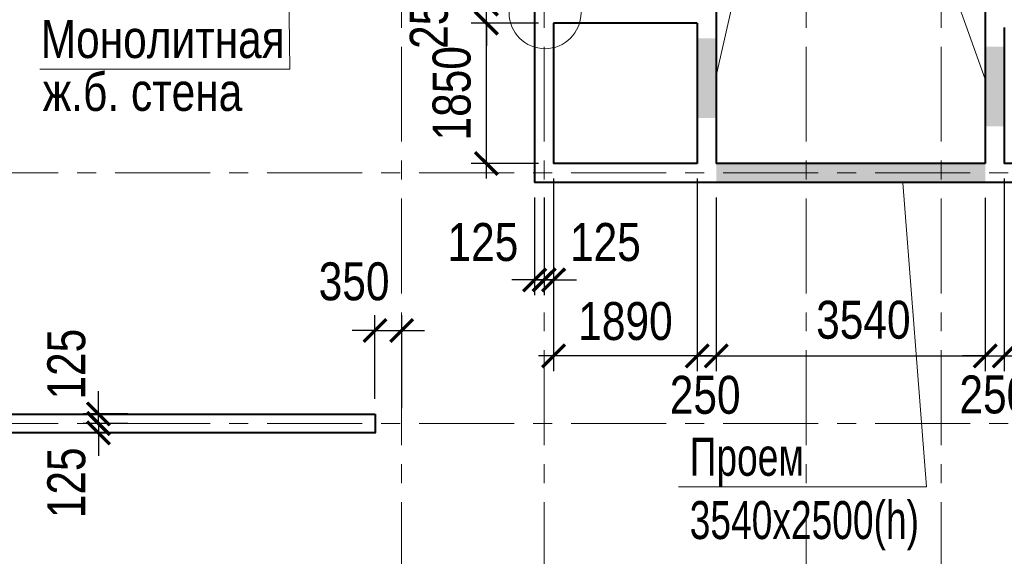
# Model space of a CAD drawing. Header units: inches. Extents: x -7218622 to -7066149, y 5758361 to 6202306.
# Tile 34 of 40: x -7150062 to -7137105, y 5958598 to 5965667. Entities that reach past the tile are written whole.
import ezdxf

# ---------------------------------------------------------------- set-up
doc = ezdxf.new("R2010")
doc.units = ezdxf.units.IN
doc.header["$LTSCALE"] = 1000
doc.header["$MEASUREMENT"] = 0
doc.linetypes.add('CENTER', pattern=[2, 1.25, -0.25, 0.25, -0.25])
for name, color, linetype, lineweight in [('СК-040-С(тены)', 12, 'Continuous', 40), ('СК-100-О(си)', 7, 'CENTER', 15), ('СК-110-О-РАЗМЕРЫ', 7, 'Continuous', 15), ('СК-400-Т(екст)', 7, 'Continuous', 20), ('СК-600-Ш(триховка', 7, 'Continuous', 15)]:
    doc.layers.add(name, color=color, linetype=linetype, lineweight=lineweight)
doc.styles.add('RUSS', font='arial.ttf', dxfattribs={"width": 0.8})
doc.dimstyles.new('100-200', dxfattribs={"dimscale": 0, "dimtxt": 500, "dimasz": 300, "dimexe": 200, "dimexo": 200, "dimgap": 200, "dimtad": 1, "dimdec": 0, "dimzin": 0, "dimdsep": 46, "dimtxsty": 'RUSS', "dimblk": 'ARCHTICK', "dimcen": 0.096, "dimdle": 200, "dimclrd": 7, "dimclre": 7, "dimclrt": 256, "dimadec": 0, "dimazin": 0, "dimtfac": 1, "dimtdec": 0, "dimtmove": 2, "dimatfit": 3, "dimldrblk": 'OBLIQUE', "dimfxl": 1, "dimtolj": 1, "dimtzin": 0, "dimarcsym": 0})

# ---------------------------------------------------------------- blocks, each defined once
blk = doc.blocks.new('_ArchTick')
at = {"color": 0, "linetype": 'ByBlock', "const_width": 0.15}
blk.add_lwpolyline([(-0.5, -0.5), (0.5, 0.5)], dxfattribs=at)
blk = doc.blocks.new('*D11')
at = {"layer": 'Defpoints', "color": 0, "transparency": 16777216}
for p in [(-7148440, 5960348), (-7149025, 5960223), (-7148440, 5960223)]:
    blk.add_point(p, dxfattribs=at)
at = {"layer": 'СК-400-Т(екст)', "color": 7, "lineweight": -2, "transparency": 16777216}
for p, q in [((-7149025, 5960348), (-7149025, 5960648)), ((-7148640, 5960348), (-7149225, 5960348)), ((-7149025, 5960348), (-7149025, 5960223)), ((-7148640, 5960223), (-7149225, 5960223)), ((-7149025, 5960223), (-7149025, 5959923))]:
    blk.add_line(p, q, dxfattribs=at)
at = {"layer": 'СК-400-Т(екст)', "color": 7, "lineweight": -2, "transparency": 16777216, "xscale": 300, "yscale": 300, "zscale": 300}
for p, rotation in [((-7149025, 5960348), 270), ((-7149025, 5960223), 90)]:
    blk.add_blockref('_ArchTick', p, dxfattribs=dict(at, rotation=rotation))
at = {"layer": 'СК-400-Т(екст)', "transparency": 16777216, "insert": (-7149445, 5959566), "char_height": 500, "attachment_point": 5, "rotation": 90, "style": 'RUSS'}
blk.add_mtext('\\A1;125', dxfattribs=at)
blk = doc.blocks.new('_Oblique')
at = {"color": 0, "linetype": 'ByBlock', "lineweight": -2}
blk.add_line((-0.5, -0.5), (0.5, 0.5), dxfattribs=at)
blk = doc.blocks.new('*D66')
at = {"layer": 'Defpoints', "color": 0, "transparency": 16777216}
for p in [(-7145035, 5961573), (-7145386, 5960473), (-7145035, 5960348)]:
    blk.add_point(p, dxfattribs=at)
at = {"layer": 'СК-110-О-РАЗМЕРЫ', "color": 7, "lineweight": -2, "transparency": 16777216}
for p, q in [((-7145386, 5960673), (-7145386, 5961773)), ((-7145035, 5960548), (-7145035, 5961773)), ((-7145386, 5961573), (-7145686, 5961573)), ((-7145386, 5961573), (-7145035, 5961573)), ((-7145035, 5961573), (-7144735, 5961573))]:
    blk.add_line(p, q, dxfattribs=at)
at = {"layer": 'СК-110-О-РАЗМЕРЫ', "color": 7, "lineweight": -2, "transparency": 16777216, "xscale": 300, "yscale": 300, "zscale": 300}
blk.add_blockref('_ArchTick', (-7145386, 5961573), dxfattribs=at)
at = {"layer": 'СК-110-О-РАЗМЕРЫ', "color": 7, "lineweight": -2, "transparency": 16777216, "xscale": 300, "yscale": 300, "zscale": 300, "rotation": 180}
blk.add_blockref('_ArchTick', (-7145035, 5961573), dxfattribs=at)
at = {"layer": 'СК-110-О-РАЗМЕРЫ', "transparency": 16777216, "insert": (-7145661, 5962217), "char_height": 500, "attachment_point": 5, "style": 'RUSS'}
blk.add_mtext('\\A1;350', dxfattribs=at)
blk = doc.blocks.new('*D67')
at = {"layer": 'Defpoints', "color": 0, "transparency": 16777216}
for p in [(-7149025, 5960473), (-7148440, 5960473), (-7148440, 5960348)]:
    blk.add_point(p, dxfattribs=at)
at = {"layer": 'СК-400-Т(екст)', "color": 7, "lineweight": -2, "transparency": 16777216}
for p, q in [((-7149025, 5960473), (-7149025, 5960773)), ((-7148640, 5960473), (-7149225, 5960473)), ((-7149025, 5960348), (-7149025, 5960473)), ((-7148640, 5960348), (-7149225, 5960348)), ((-7149025, 5960348), (-7149025, 5960048))]:
    blk.add_line(p, q, dxfattribs=at)
at = {"layer": 'СК-400-Т(екст)', "color": 7, "lineweight": -2, "transparency": 16777216, "xscale": 300, "yscale": 300, "zscale": 300}
for p, rotation in [((-7149025, 5960473), 270), ((-7149025, 5960348), 90)]:
    blk.add_blockref('_ArchTick', p, dxfattribs=dict(at, rotation=rotation))
at = {"layer": 'СК-400-Т(екст)', "transparency": 16777216, "insert": (-7149445, 5961129), "char_height": 500, "attachment_point": 5, "rotation": 90, "style": 'RUSS'}
blk.add_mtext('\\A1;125', dxfattribs=at)
blk = doc.blocks.new('*D72')
at = {"layer": 'Defpoints', "color": 0, "transparency": 16777216}
for p in [(-7137355, 5963280), (-7137105, 5962676), (-7137105, 5961238)]:
    blk.add_point(p, dxfattribs=at)
at = {"layer": 'СК-110-О-РАЗМЕРЫ', "color": 7, "lineweight": -2, "transparency": 16777216}
for p, q in [((-7137355, 5963080), (-7137355, 5961038)), ((-7137105, 5962476), (-7137105, 5961038)), ((-7137355, 5961238), (-7137655, 5961238)), ((-7137355, 5961238), (-7137105, 5961238)), ((-7137105, 5961238), (-7136805, 5961238))]:
    blk.add_line(p, q, dxfattribs=at)
at = {"layer": 'СК-110-О-РАЗМЕРЫ', "color": 7, "lineweight": -2, "transparency": 16777216, "xscale": 300, "yscale": 300, "zscale": 300}
blk.add_blockref('_ArchTick', (-7137355, 5961238), dxfattribs=at)
at = {"layer": 'СК-110-О-РАЗМЕРЫ', "color": 7, "lineweight": -2, "transparency": 16777216, "xscale": 300, "yscale": 300, "zscale": 300, "rotation": 180}
blk.add_blockref('_ArchTick', (-7137105, 5961238), dxfattribs=at)
at = {"layer": 'СК-110-О-РАЗМЕРЫ', "transparency": 16777216, "insert": (-7137229, 5960727), "char_height": 500, "attachment_point": 5, "style": 'RUSS'}
blk.add_mtext('\\A1;250', dxfattribs=at)
blk = doc.blocks.new('*D126')
at = {"layer": 'Defpoints', "color": 0, "transparency": 16777216}
for p in [(-7143285, 5963523), (-7143160, 5963523), (-7143160, 5962239)]:
    blk.add_point(p, dxfattribs=at)
at = {"layer": 'СК-110-О-РАЗМЕРЫ', "color": 7, "lineweight": -2, "transparency": 16777216}
for p, q in [((-7143285, 5963323), (-7143285, 5962039)), ((-7143160, 5963323), (-7143160, 5962039)), ((-7143285, 5962239), (-7143585, 5962239)), ((-7143285, 5962239), (-7143160, 5962239)), ((-7143160, 5962239), (-7142860, 5962239))]:
    blk.add_line(p, q, dxfattribs=at)
at = {"layer": 'СК-110-О-РАЗМЕРЫ', "color": 7, "lineweight": -2, "transparency": 16777216, "xscale": 300, "yscale": 300, "zscale": 300}
blk.add_blockref('_ArchTick', (-7143285, 5962239), dxfattribs=at)
at = {"layer": 'СК-110-О-РАЗМЕРЫ', "color": 7, "lineweight": -2, "transparency": 16777216, "xscale": 300, "yscale": 300, "zscale": 300, "rotation": 180}
blk.add_blockref('_ArchTick', (-7143160, 5962239), dxfattribs=at)
at = {"layer": 'СК-110-О-РАЗМЕРЫ', "transparency": 16777216, "insert": (-7143966, 5962735), "char_height": 500, "attachment_point": 5, "style": 'RUSS'}
blk.add_mtext('\\A1;125', dxfattribs=at)
blk = doc.blocks.new('*D127')
at = {"layer": 'Defpoints', "color": 0, "transparency": 16777216}
for p in [(-7143160, 5963523), (-7143035, 5963523), (-7143160, 5962239)]:
    blk.add_point(p, dxfattribs=at)
at = {"layer": 'СК-110-О-РАЗМЕРЫ', "color": 7, "lineweight": -2, "transparency": 16777216}
for p, q in [((-7143160, 5963323), (-7143160, 5962039)), ((-7143035, 5963323), (-7143035, 5962039)), ((-7143160, 5962239), (-7143460, 5962239)), ((-7143035, 5962239), (-7143160, 5962239)), ((-7143035, 5962239), (-7142735, 5962239))]:
    blk.add_line(p, q, dxfattribs=at)
at = {"layer": 'СК-110-О-РАЗМЕРЫ', "color": 7, "lineweight": -2, "transparency": 16777216, "xscale": 300, "yscale": 300, "zscale": 300}
blk.add_blockref('_ArchTick', (-7143160, 5962239), dxfattribs=at)
at = {"layer": 'СК-110-О-РАЗМЕРЫ', "color": 7, "lineweight": -2, "transparency": 16777216, "xscale": 300, "yscale": 300, "zscale": 300, "rotation": 180}
blk.add_blockref('_ArchTick', (-7143035, 5962239), dxfattribs=at)
at = {"layer": 'СК-110-О-РАЗМЕРЫ', "transparency": 16777216, "insert": (-7142354, 5962735), "char_height": 500, "attachment_point": 5, "style": 'RUSS'}
blk.add_mtext('\\A1;125', dxfattribs=at)
blk = doc.blocks.new('*D134')
at = {"layer": 'Defpoints', "color": 0, "transparency": 16777216}
for p in [(-7143035, 5963773), (-7141145, 5963773), (-7143035, 5961238)]:
    blk.add_point(p, dxfattribs=at)
at = {"layer": 'СК-110-О-РАЗМЕРЫ', "color": 7, "lineweight": -2, "transparency": 16777216}
for p, q in [((-7143035, 5963573), (-7143035, 5961038)), ((-7141145, 5963573), (-7141145, 5961038)), ((-7140945, 5961238), (-7143235, 5961238))]:
    blk.add_line(p, q, dxfattribs=at)
at = {"layer": 'СК-110-О-РАЗМЕРЫ', "color": 7, "lineweight": -2, "transparency": 16777216, "xscale": 300, "yscale": 300, "zscale": 300, "rotation": 180}
blk.add_blockref('_ArchTick', (-7143035, 5961238), dxfattribs=at)
at = {"layer": 'СК-110-О-РАЗМЕРЫ', "color": 7, "lineweight": -2, "transparency": 16777216, "xscale": 300, "yscale": 300, "zscale": 300}
blk.add_blockref('_ArchTick', (-7141145, 5961238), dxfattribs=at)
at = {"layer": 'СК-110-О-РАЗМЕРЫ', "transparency": 16777216, "insert": (-7142090, 5961694), "char_height": 500, "attachment_point": 5, "style": 'RUSS'}
blk.add_mtext('\\A1;1890', dxfattribs=at)
blk = doc.blocks.new('*D135')
at = {"layer": 'Defpoints', "color": 0, "transparency": 16777216}
for p in [(-7141145, 5963773), (-7140895, 5963520), (-7140895, 5961238)]:
    blk.add_point(p, dxfattribs=at)
at = {"layer": 'СК-110-О-РАЗМЕРЫ', "color": 7, "lineweight": -2, "transparency": 16777216}
for p, q in [((-7141145, 5963573), (-7141145, 5961038)), ((-7140895, 5963320), (-7140895, 5961038)), ((-7141145, 5961238), (-7141445, 5961238)), ((-7141145, 5961238), (-7140895, 5961238)), ((-7140895, 5961238), (-7140595, 5961238))]:
    blk.add_line(p, q, dxfattribs=at)
at = {"layer": 'СК-110-О-РАЗМЕРЫ', "color": 7, "lineweight": -2, "transparency": 16777216, "xscale": 300, "yscale": 300, "zscale": 300}
blk.add_blockref('_ArchTick', (-7141145, 5961238), dxfattribs=at)
at = {"layer": 'СК-110-О-РАЗМЕРЫ', "color": 7, "lineweight": -2, "transparency": 16777216, "xscale": 300, "yscale": 300, "zscale": 300, "rotation": 180}
blk.add_blockref('_ArchTick', (-7140895, 5961238), dxfattribs=at)
at = {"layer": 'СК-110-О-РАЗМЕРЫ', "transparency": 16777216, "insert": (-7141041, 5960722), "char_height": 500, "attachment_point": 5, "style": 'RUSS'}
blk.add_mtext('\\A1;250', dxfattribs=at)
blk = doc.blocks.new('*D136')
at = {"layer": 'Defpoints', "color": 0, "transparency": 16777216}
for p in [(-7143920, 5965623), (-7143035, 5965623), (-7143035, 5963773)]:
    blk.add_point(p, dxfattribs=at)
at = {"layer": 'СК-110-О-РАЗМЕРЫ', "color": 7, "lineweight": -2, "transparency": 16777216}
for p, q in [((-7143920, 5963573), (-7143920, 5965823)), ((-7143235, 5965623), (-7144120, 5965623)), ((-7143235, 5963773), (-7144120, 5963773))]:
    blk.add_line(p, q, dxfattribs=at)
at = {"layer": 'СК-110-О-РАЗМЕРЫ', "color": 7, "lineweight": -2, "transparency": 16777216, "xscale": 300, "yscale": 300, "zscale": 300}
for p, rotation in [((-7143920, 5965623), 90), ((-7143920, 5963773), 270)]:
    blk.add_blockref('_ArchTick', p, dxfattribs=dict(at, rotation=rotation))
at = {"layer": 'СК-110-О-РАЗМЕРЫ', "transparency": 16777216, "insert": (-7144375, 5964698), "char_height": 500, "attachment_point": 5, "rotation": 90, "style": 'RUSS'}
blk.add_mtext('\\A1;1850', dxfattribs=at)
blk = doc.blocks.new('*D137')
at = {"layer": 'Defpoints', "color": 0, "transparency": 16777216}
for p in [(-7143920, 5965873), (-7143035, 5965873), (-7143035, 5965623)]:
    blk.add_point(p, dxfattribs=at)
at = {"layer": 'СК-110-О-РАЗМЕРЫ', "color": 7, "lineweight": -2, "transparency": 16777216}
for p, q in [((-7143920, 5965873), (-7143920, 5966173)), ((-7143235, 5965873), (-7144120, 5965873)), ((-7143920, 5965623), (-7143920, 5965873)), ((-7143235, 5965623), (-7144120, 5965623)), ((-7143920, 5965623), (-7143920, 5965323))]:
    blk.add_line(p, q, dxfattribs=at)
at = {"layer": 'СК-110-О-РАЗМЕРЫ', "color": 7, "lineweight": -2, "transparency": 16777216, "xscale": 300, "yscale": 300, "zscale": 300}
for p, rotation in [((-7143920, 5965873), 270), ((-7143920, 5965623), 90)]:
    blk.add_blockref('_ArchTick', p, dxfattribs=dict(at, rotation=rotation))
at = {"layer": 'СК-110-О-РАЗМЕРЫ', "transparency": 16777216, "insert": (-7144675, 5965748), "char_height": 500, "attachment_point": 5, "rotation": 90, "style": 'RUSS'}
blk.add_mtext('\\A1;250', dxfattribs=at)
blk = doc.blocks.new('*D146')
at = {"layer": 'Defpoints', "color": 0, "transparency": 16777216}
for p in [(-7137105, 5963773), (-7135125, 5963773), (-7135125, 5961238)]:
    blk.add_point(p, dxfattribs=at)
at = {"layer": 'СК-110-О-РАЗМЕРЫ', "color": 7, "lineweight": -2, "transparency": 16777216}
for p, q in [((-7137105, 5963573), (-7137105, 5961038)), ((-7135125, 5963573), (-7135125, 5961038)), ((-7137305, 5961238), (-7134925, 5961238))]:
    blk.add_line(p, q, dxfattribs=at)
at = {"layer": 'СК-110-О-РАЗМЕРЫ', "color": 7, "lineweight": -2, "transparency": 16777216, "xscale": 300, "yscale": 300, "zscale": 300, "rotation": 180}
blk.add_blockref('_ArchTick', (-7137105, 5961238), dxfattribs=at)
at = {"layer": 'СК-110-О-РАЗМЕРЫ', "color": 7, "lineweight": -2, "transparency": 16777216, "xscale": 300, "yscale": 300, "zscale": 300}
blk.add_blockref('_ArchTick', (-7135125, 5961238), dxfattribs=at)
at = {"layer": 'СК-110-О-РАЗМЕРЫ', "transparency": 16777216, "insert": (-7136115, 5961694), "char_height": 500, "attachment_point": 5, "style": 'RUSS'}
blk.add_mtext('\\A1;1980', dxfattribs=at)
blk = doc.blocks.new('*D507')
at = {"layer": 'Defpoints', "color": 0, "transparency": 16777216}
for p in [(-7140895, 5963523), (-7137355, 5963520), (-7137355, 5961238)]:
    blk.add_point(p, dxfattribs=at)
at = {"layer": 'СК-110-О-РАЗМЕРЫ', "color": 7, "lineweight": -2, "transparency": 16777216}
for p, q in [((-7140895, 5963323), (-7140895, 5961038)), ((-7137355, 5963320), (-7137355, 5961038)), ((-7141095, 5961238), (-7137155, 5961238))]:
    blk.add_line(p, q, dxfattribs=at)
at = {"layer": 'СК-110-О-РАЗМЕРЫ', "color": 7, "lineweight": -2, "transparency": 16777216, "xscale": 300, "yscale": 300, "zscale": 300, "rotation": 180}
blk.add_blockref('_ArchTick', (-7140895, 5961238), dxfattribs=at)
at = {"layer": 'СК-110-О-РАЗМЕРЫ', "color": 7, "lineweight": -2, "transparency": 16777216, "xscale": 300, "yscale": 300, "zscale": 300}
blk.add_blockref('_ArchTick', (-7137355, 5961238), dxfattribs=at)
at = {"layer": 'СК-110-О-РАЗМЕРЫ', "transparency": 16777216, "insert": (-7138959, 5961711), "char_height": 500, "attachment_point": 5, "style": 'RUSS'}
blk.add_mtext('\\A1;3540', dxfattribs=at)

msp = doc.modelspace()

# ---------------------------------------------------------------- linework, layer by layer
at = {"layer": 'СК-040-С(тены)'}
for p, q in [((-7143285.4, 5969642.5), (-7143285.4, 5963522.7)), ((-7137355.4, 5969642.5), (-7137355.4, 5963772.7)), ((-7140895.4, 5967972.5), (-7140895.4, 5963772.7)), ((-7143035.4, 5965622.5), (-7143035.4, 5963772.7)), ((-7141145.4, 5965622.5), (-7143035.4, 5965622.5)), ((-7141145.4, 5965622.5), (-7141145.4, 5963772.7)), ((-7137105.4, 5965562.7), (-7137105.4, 5963772.7)), ((-7141145.4, 5963772.7), (-7143035.4, 5963772.7)), ((-7137355.4, 5963772.7), (-7140895.4, 5963772.7)), ((-7134305.7, 5963772.7), (-7137105.4, 5963772.7)), ((-7134055.7, 5963522.7), (-7143285.4, 5963522.7))]:
    msp.add_line(p, q, dxfattribs=at)
msp.add_lwpolyline([(-7145385.7, 5960472.5), (-7145385.7, 5960222.5), (-7152855.4, 5960222.5), (-7152855.4, 5960472.5)], close=True, dxfattribs=at)
at = {"layer": 'СК-100-О(си)', "linetype": 'CENTER'}
for p, q in [((-7145035.4, 5993311.8), (-7145035.4, 5941805.6)), ((-7143160.4, 5993311.8), (-7143160.4, 5941805.6)), ((-7139710.3, 5993311.8), (-7139710.3, 5941805.6)), ((-7137935.3, 5993311.8), (-7137935.3, 5941805.6)), ((-7156805.8, 5963647.7), (-7129480.8, 5963647.7)), ((-7156805.8, 5960347.7), (-7129480.8, 5960347.7))]:
    msp.add_line(p, q, dxfattribs=at)
at = {"layer": 'СК-110-О-РАЗМЕРЫ'}
for q in [(-7140895.3, 5964927.8), (-7137355.4, 5964884.1)]:
    msp.add_line((-7139521.9, 5970962), q, dxfattribs=at)
msp.add_lwpolyline([(-7141393, 5959513.3), (-7138130.5, 5959513.3), (-7138441.9, 5963520.1)], dxfattribs=at)
msp.add_circle((-7143148.3, 5965758.1), 473.3, dxfattribs=at)
at = {"layer": 'СК-400-Т(екст)', "color": 7}
msp.add_lwpolyline([(-7149795.3, 5965016.7), (-7146505.4, 5965016.7), (-7146536.2, 5967472.4)], dxfattribs=at)
at = {"layer": 'СК-600-Ш(триховка', "color": 7}
for points in [[(-7141145.4, 5964372.7), (-7140895.3, 5964372.7), (-7141145.4, 5965422.7), (-7140895.4, 5965422.7)], [(-7137355.4, 5964262.9), (-7137105.3, 5964262.9), (-7137355.4, 5965312.9), (-7137105.4, 5965312.9)], [(-7137355.4, 5963520.1), (-7137355.4, 5963770.1), (-7140895.4, 5963520.1), (-7140895.4, 5963770.1)]]:
    msp.add_solid(points, dxfattribs=at)

# ---------------------------------------------------------------- texts
at = {"layer": 'СК-400-Т(екст)', "color": 7, "style": 'RUSS', "width": 0.8}
for s, p in [('Монолитная', (-7149785.1, 5965162.4)), ('ж.б. стена', (-7149757.2, 5964466))]:
    msp.add_text(s, height=500, dxfattribs=at).set_placement(p)
at = {"layer": 'СК-400-Т(екст)', "color": 7, "insert": (-7141244.5, 5960159), "char_height": 500, "width": 1726.735, "attachment_point": 1, "style": 'RUSS'}
msp.add_mtext('{\\W0.7;Проем\\P3540x2500(h)}', dxfattribs=at)

# ---------------------------------------------------------------- dimensions: what is measured, and where the dimension line sits
at = {"layer": 'СК-110-О-РАЗМЕРЫ'}
for base, p1, p2, picture, middle in [((-7143920, 5965872.5), (-7143035.4, 5965622.5), (-7143035.4, 5965872.5), '*D137', (-7144675.3, 5965747.5)), ((-7143920, 5965622.5), (-7143035.4, 5963772.7), (-7143035.4, 5965622.5), '*D136', (-7144375.3, 5964697.6))]:
    dim = msp.add_linear_dim(base=base, p1=p1, p2=p2, angle=90, dimstyle='100-200', override={"dimscale": 1}, dxfattribs=at)
    dim.commit()
    dim.dimension.update_dxf_attribs({"geometry": picture, "text_midpoint": middle})
for base, p1, p2, picture, middle in [((-7143035.4, 5961238.4), (-7141145.4, 5963772.7), (-7143035.4, 5963772.7), '*D134', (-7142090.4, 5961693.7)), ((-7135125.3, 5961238.4), (-7137105.4, 5963772.7), (-7135125.3, 5963772.7), '*D146', (-7136115.3, 5961693.7))]:
    dim = msp.add_linear_dim(base=base, p1=p1, p2=p2, dimstyle='100-200', override={"dimscale": 1}, dxfattribs=at)
    dim.commit()
    dim.dimension.update_dxf_attribs({"geometry": picture, "text_midpoint": middle})
for base, p1, p2, picture, middle in [((-7140895.4, 5961238.4), (-7141145.4, 5963772.7), (-7140895.4, 5963520.1), '*D135', (-7141040.9, 5960722)), ((-7143160.4, 5962239), (-7143285.4, 5963522.7), (-7143160.4, 5963522.7), '*D126', (-7143966.3, 5962734.9)), ((-7137355.4, 5961238.4), (-7140895.4, 5963522.7), (-7137355.4, 5963520.1), '*D507', (-7138958.8, 5961711.2)), ((-7137105.4, 5961238.4), (-7137355.4, 5963279.6), (-7137105.4, 5962675.6), '*D72', (-7137229.2, 5960726.8)), ((-7145035.4, 5961573.4), (-7145385.7, 5960472.5), (-7145035.4, 5960347.7), '*D66', (-7145661.1, 5962217.5))]:
    dim = msp.add_linear_dim(base=base, p1=p1, p2=p2, dimstyle='100-200', override={"dimscale": 1}, dxfattribs=at)
    dim.commit()
    dim.dimension.update_dxf_attribs({"geometry": picture, "text_midpoint": middle, "dimtype": 160})
dim = msp.add_linear_dim(base=(-7143160.4, 5962239), p1=(-7143035.4, 5963522.7), p2=(-7143160.4, 5963522.7), angle=180, dimstyle='100-200', override={"dimscale": 1}, dxfattribs=at)
dim.commit()
dim.dimension.update_dxf_attribs({"geometry": '*D127', "text_midpoint": (-7142354.4, 5962734.9), "dimtype": 160})
at = {"layer": 'СК-400-Т(екст)', "color": 7}
for base, p2, angle, picture, middle in [((-7149024.6, 5960473), (-7148440.1, 5960473), 270, '*D67', (-7149444.9, 5961129)), ((-7149024.6, 5960222.5), (-7148440.1, 5960222.5), 90, '*D11', (-7149444.9, 5959566.5))]:
    dim = msp.add_linear_dim(base=base, p1=(-7148440.1, 5960347.7), p2=p2, angle=angle, dimstyle='100-200', override={"dimscale": 1}, dxfattribs=at)
    dim.commit()
    dim.dimension.update_dxf_attribs({"geometry": picture, "text_midpoint": middle, "dimtype": 160})

doc.saveas('drawing.dxf')
